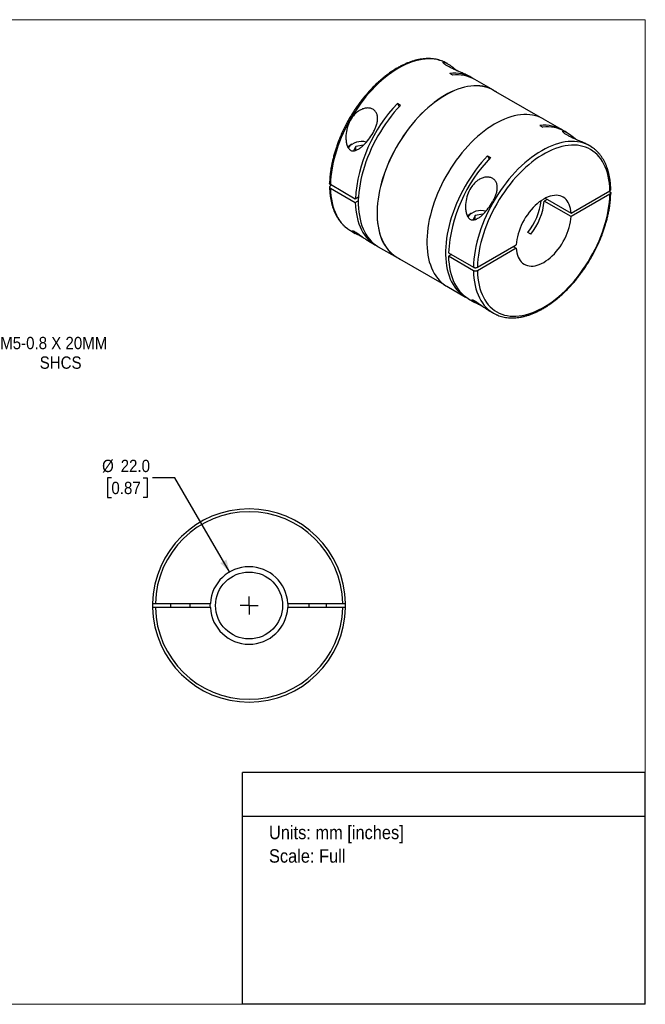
# Model space of a CAD drawing. Header units: millimetres. Extents: x 0 to 432, y 0 to 279.
# Tile 2 of 2: x 254 to 432, y 0 to 279. Entities that reach past the tile are written whole.
import ezdxf
from ezdxf.enums import TextEntityAlignment as Align

# ---------------------------------------------------------------- set-up
doc = ezdxf.new("R2010")
doc.units = ezdxf.units.MM
doc.linetypes.add('SLD-Solid', pattern=[0])
doc.layers.add('SLD-0', color=7, linetype='SLD-Solid', lineweight=25)
doc.layers.add('TEXT', color=140, linetype='SLD-Solid', lineweight=25)
doc.styles.add('SLDTEXTSTYLE0', font='GOTHIC.TTF', dxfattribs={"width": 0.913})
doc.dimstyles.new('SLDDIMSTYLE0', dxfattribs={"dimtxt": 3.5, "dimasz": 3.5, "dimexe": 0, "dimexo": 0.0625, "dimgap": 0.875, "dimtad": 0, "dimtih": 1, "dimtoh": 1, "dimdec": 1, "dimrnd": 1e-09, "dimzin": 4, "dimdsep": 46, "dimtxsty": 'SLDTEXTSTYLE0', "dimsah": 1, "dimcen": 0, "dimadec": 0, "dimazin": 1, "dimtfac": 1, "dimtdec": 1, "dimtofl": 0, "dimtmove": 0, "dimatfit": 3, "dimfxl": 0, "dimfrac": 2, "dimtolj": 1, "dimtzin": 12, "dimarcsym": 0})
doc.dimstyles.new('SLDDIMSTYLE4', dxfattribs={"dimtxt": 3.5, "dimasz": 3.5, "dimexe": 0, "dimexo": 0.0625, "dimgap": 0.875, "dimtad": 0, "dimtih": 1, "dimtoh": 1, "dimdec": 1, "dimrnd": 1e-09, "dimzin": 12, "dimdsep": 46, "dimtxsty": 'SLDTEXTSTYLE0', "dimsah": 1, "dimcen": 0, "dimadec": 0, "dimazin": 3, "dimtfac": 1, "dimtdec": 1, "dimtofl": 0, "dimtmove": 0, "dimatfit": 3, "dimfxl": 0, "dimfrac": 2, "dimtolj": 1, "dimtzin": 12, "dimarcsym": 0})

# ---------------------------------------------------------------- blocks, each defined once
blk = doc.blocks.new('SW_NOTE_0')
at = {"layer": 'TEXT', "color": 0, "insert": (0, 4.87), "char_height": 3.81, "attachment_point": 1, "style": 'SLDTEXTSTYLE0'}
blk.add_mtext('Units: mm [inches]', dxfattribs=at)
blk = doc.blocks.new('SW_NOTE_0_1')
at = {"layer": 'TEXT', "color": 0, "insert": (0, 4.87), "char_height": 3.81, "attachment_point": 1, "style": 'SLDTEXTSTYLE0'}
blk.add_mtext('Scale: Full', dxfattribs=at)
blk = doc.blocks.new('Block1')
at = {"layer": 'TEXT'}
for p, q in [((431.8, 65.76), (317.5, 65.76)), ((317.5, 0), (317.5, 65.76)), ((431.8, 0), (431.8, 65.76)), ((317.5, 53.39), (431.8, 53.39)), ((431.8, 0), (317.5, 0))]:
    blk.add_line(p, q, dxfattribs=at)
at = {"layer": 'TEXT', "color": 140}
for name, p in [('SW_NOTE_0', (324.99, 45.8)), ('SW_NOTE_0_1', (324.99, 39.13))]:
    blk.add_blockref(name, p, dxfattribs=at)
at = {"layer": 'TEXT', "color": 140, "style": 'SLDTEXTSTYLE0', "width": 0.913, "flags": 2}
for tag, height, p in [('AUTOATTR0', 4.23, (355.59, 56.71)), ('AUTOATTR1_0', 4.76, (333.82, 29.88)), ('AUTOATTR1_1', 4.76, (326.05, 23.73)), ('AUTOATTR1_2', 4.76, (337.78, 17.57))]:
    blk.add_attdef(tag, text='', height=height, dxfattribs=at).set_placement(p, align=Align.BOTTOM_LEFT)
blk = doc.blocks.new('Block2')
at = {"color": 7, "linetype": 'SLD-Solid', "lineweight": 18}
for p, q in [((0, 279.4), (431.8, 279.4)), ((0, 279.4), (0, 0)), ((431.8, 279.4), (431.8, 0)), ((0, 0), (431.8, 0))]:
    blk.add_line(p, q, dxfattribs=at)
blk = doc.blocks.new('_D_4')
at = {"layer": 'SLD-0'}
for p, q in [((280.27, 149.35), (279.21, 149.35)), ((279.21, 149.35), (279.21, 143.79)), ((289.32, 149.35), (290.39, 149.35)), ((290.39, 149.35), (290.39, 143.79)), ((298.31, 149.35), (291.96, 149.35)), ((313.81, 122.68), (298.31, 149.35)), ((279.21, 143.79), (280.27, 143.79)), ((290.39, 143.79), (289.32, 143.79))]:
    blk.add_line(p, q, dxfattribs=at)
blk.add_solid([(313.81, 122.68), (312.92, 126.21), (311.19, 125.21)], dxfattribs=at)
at = {"layer": 'SLD-0', "char_height": 3.5, "attachment_point": 1, "style": 'SLDTEXTSTYLE0'}
for s, insert in [('%%c', (277.63, 154.53)), ('22.0', (282.91, 154.53)), ('0.87', (280.27, 148.27))]:
    blk.add_mtext(s, dxfattribs=dict(at, insert=insert))
blk = doc.blocks.new('SW_CENTERMARKSYMBOL_1')
at = {"layer": 'SLD-0', "color": 0}
for q in [(-2.54, 0), (0, 2.54), (0, -2.54), (2.54, 0)]:
    blk.add_line((0, 0), q, dxfattribs=at)
blk = doc.blocks.new('_D_7')
at = {"layer": 'SLD-0'}
for p, q in [((224.03, 202.47), (241.56, 184.93)), ((241.56, 184.93), (247.12, 184.93))]:
    blk.add_line(p, q, dxfattribs=at)
blk.add_solid([(224.03, 202.47), (225.79, 199.28), (227.21, 200.7)], dxfattribs=at)
at = {"layer": 'SLD-0', "char_height": 3.5, "attachment_point": 1, "style": 'SLDTEXTSTYLE0'}
for s, insert in [('M5-0.8 X 20MM', (248.71, 189.4)), ('SHCS', (259.93, 183.84))]:
    blk.add_mtext(s, dxfattribs=dict(at, insert=insert))

msp = doc.modelspace()

# ---------------------------------------------------------------- linework, layer by layer
for p, q in [((375.65, 266.93), (375.5, 267.01)), ((377.15, 263.66), (376.3, 264.15)), ((382.57, 262.93), (382, 263.26)), ((388.72, 259.38), (383.42, 262.44)), ((402.01, 251.65), (388.7, 259.33)), ((362.3, 255.09), (361.45, 255.58)), ((361.45, 255.58), (361.91, 254.67)), ((401.89, 249.37), (402.74, 248.88)), ((408.17, 248.15), (402.87, 251.21)), ((409.59, 247.33), (409.02, 247.66)), ((348.47, 244.08), (348.33, 244)), ((349.6, 243.43), (349.02, 242.17)), ((351.78, 243.77), (349.6, 243.43)), ((349.6, 242.29), (349.6, 243.43)), ((416.09, 243.58), (415.94, 243.66)), ((387.05, 240.8), (387.89, 240.31)), ((387.05, 240.8), (387.5, 239.89)), ((349.5, 228.51), (342.43, 232.59)), ((342.71, 232.43), (342.43, 232.26)), ((342.43, 231.61), (349.5, 227.53)), ((410.72, 224.5), (421.76, 230.87)), ((421.76, 229.89), (410.72, 223.52)), ((421.48, 230.71), (421.76, 230.54)), ((350.39, 229.02), (349.5, 228.51)), ((349.5, 227.53), (350.35, 228.02)), ((403.93, 228.42), (403.09, 227.93)), ((410.72, 223.52), (403.09, 227.93)), ((403.38, 228.74), (410.72, 224.5)), ((382.41, 224.49), (382.27, 224.4)), ((383.54, 223.83), (382.96, 222.58)), ((385.73, 224.17), (383.54, 223.83)), ((383.54, 222.7), (383.54, 223.83)), ((348.1, 219.55), (349.49, 218.75)), ((399.31, 218.53), (398.46, 219.02)), ((353.36, 216.52), (355.17, 215.47)), ((384.15, 209.16), (395.19, 215.53)), ((356.02, 214.98), (361.33, 211.92)), ((375.95, 213.24), (383.02, 209.16)), ((376.8, 212.75), (375.95, 212.26)), ((395.19, 214.55), (384.15, 208.18)), ((394.34, 215.04), (395.19, 214.55)), ((361.35, 211.96), (374.67, 204.28)), ((383.02, 208.18), (375.95, 212.26)), ((375.47, 203.75), (380.77, 200.69)), ((381.62, 200.2), (383.43, 199.16)), ((387.3, 196.92), (388.69, 196.12)), ((291.95, 113.77), (291.95, 112.57)), ((292.75, 113.77), (308.36, 113.77)), ((308.36, 112.57), (292.75, 112.57)), ((297.09, 113.77), (297.09, 112.57)), ((302.59, 112.57), (302.59, 113.77)), ((330.32, 113.77), (345.93, 113.77)), ((345.93, 112.57), (330.32, 112.57)), ((336.34, 113.77), (336.34, 112.57)), ((341.34, 112.57), (341.34, 113.77)), ((346.73, 112.57), (346.73, 113.77)), ((302.59, 91.48), (302.59, 91.49))]:
    msp.add_line(p, q)
at = {"flags": 128}
for points in [[(374.7, 267.42), (374.28, 267.6), (373.52, 267.86), (372.73, 268.06), (371.92, 268.2), (371.08, 268.28), (370.22, 268.29), (369.34, 268.24), (368.44, 268.13), (367.52, 267.96), (366.59, 267.73), (365.65, 267.43), (364.69, 267.07), (363.73, 266.66), (362.77, 266.19), (361.8, 265.66), (360.83, 265.07), (359.87, 264.43), (358.91, 263.73), (357.96, 262.99), (357.01, 262.2), (356.08, 261.35), (355.16, 260.47), (354.26, 259.54), (353.38, 258.57), (352.52, 257.56), (351.68, 256.52), (350.87, 255.44), (350.08, 254.33), (349.33, 253.2), (348.6, 252.04), (347.91, 250.86), (347.25, 249.66), (346.63, 248.44), (346.05, 247.21), (345.51, 245.98), (345, 244.73), (344.54, 243.48), (344.12, 242.23), (343.75, 240.99), (343.42, 239.74), (343.14, 238.51), (342.9, 237.29), (342.71, 236.09), (342.57, 234.9), (342.48, 233.73), (342.43, 232.59)], [(375.5, 267.01), (375, 267.28), (374.7, 267.42)], [(389.53, 258.86), (389.3, 259.01), (388.64, 259.43), (387.94, 259.78), (387.21, 260.08), (386.45, 260.31), (385.66, 260.49), (384.85, 260.6), (384.01, 260.66), (383.15, 260.65), (382.27, 260.58), (381.38, 260.45), (380.46, 260.26), (379.54, 260.01), (378.6, 259.7), (377.65, 259.33), (376.7, 258.9), (375.74, 258.42), (374.78, 257.88), (373.83, 257.29), (372.87, 256.64), (371.92, 255.94), (370.98, 255.19), (370.05, 254.4), (369.13, 253.56), (368.22, 252.67), (367.33, 251.74), (366.46, 250.78), (365.62, 249.77), (364.79, 248.74), (363.99, 247.67), (363.21, 246.57), (362.47, 245.44), (361.75, 244.29), (361.07, 243.12), (360.42, 241.93), (359.81, 240.72), (359.24, 239.51), (358.7, 238.28), (358.21, 237.05), (357.75, 235.81), (357.34, 234.57), (356.97, 233.34), (356.64, 232.11), (356.36, 230.89), (356.13, 229.68), (355.94, 228.49), (355.8, 227.31), (355.7, 226.15), (355.66, 225.02), (355.66, 223.91), (355.7, 222.84), (355.8, 221.79), (355.94, 220.78), (356.13, 219.8), (356.36, 218.86), (356.64, 217.97), (356.97, 217.11), (357.34, 216.3), (357.75, 215.54), (358.21, 214.83), (358.7, 214.17), (359.24, 213.56), (359.81, 213.01), (360.42, 212.51), (361.07, 212.07), (361.75, 211.69), (362.18, 211.48)], [(388.7, 259.33), (388.61, 259.38), (387.92, 259.74), (387.19, 260.03), (386.43, 260.27), (385.64, 260.44), (384.83, 260.56), (384, 260.61), (383.14, 260.6), (382.26, 260.54), (381.36, 260.41), (380.45, 260.22), (379.53, 259.97), (378.59, 259.66), (377.65, 259.29), (376.7, 258.86), (375.74, 258.38), (374.79, 257.84), (373.83, 257.25), (372.88, 256.6), (371.93, 255.91), (370.99, 255.16), (370.06, 254.36), (369.14, 253.52), (368.24, 252.64), (367.35, 251.71), (366.48, 250.75), (365.63, 249.75), (364.81, 248.71), (364.01, 247.64), (363.24, 246.55), (362.49, 245.42), (361.78, 244.27), (361.1, 243.1), (360.45, 241.92), (359.84, 240.71), (359.27, 239.5), (358.73, 238.27), (358.24, 237.04), (357.78, 235.81), (357.37, 234.57), (357, 233.34), (356.68, 232.11), (356.4, 230.9), (356.16, 229.69), (355.97, 228.5), (355.83, 227.32), (355.74, 226.17), (355.69, 225.04), (355.69, 223.94), (355.74, 222.86), (355.83, 221.81), (355.97, 220.8), (356.16, 219.83), (356.4, 218.89), (356.68, 218), (357, 217.15), (357.37, 216.34), (357.78, 215.58), (358.24, 214.87), (358.73, 214.21), (359.27, 213.6), (359.84, 213.05), (360.45, 212.55), (361.1, 212.11), (361.35, 211.96)], [(362.3, 255.09), (361.41, 254.12), (360.54, 253.12), (359.7, 252.07), (358.88, 251), (358.09, 249.89), (357.33, 248.76), (356.6, 247.6), (355.9, 246.41), (355.24, 245.21), (354.61, 243.99), (354.02, 242.76), (353.48, 241.52), (352.97, 240.27), (352.5, 239.02), (352.08, 237.77), (351.7, 236.52), (351.37, 235.27), (351.08, 234.04), (350.84, 232.81), (350.64, 231.6), (350.5, 230.41), (350.4, 229.24), (350.35, 228.09), (350.35, 226.97), (350.4, 225.88), (350.5, 224.82), (350.64, 223.79), (350.84, 222.81), (351.08, 221.86), (351.37, 220.95), (351.7, 220.09), (352.08, 219.28), (352.5, 218.52), (352.97, 217.8), (353.48, 217.14), (354.02, 216.53), (354.61, 215.98), (355.24, 215.49), (355.9, 215.05), (356.02, 214.98)], [(402.87, 251.21), (402.78, 251.26), (402.08, 251.62), (401.35, 251.91), (400.59, 252.15), (399.81, 252.32), (398.99, 252.44), (398.15, 252.49), (397.29, 252.49), (396.41, 252.42), (395.52, 252.29), (394.6, 252.1), (393.68, 251.85), (392.74, 251.54), (391.79, 251.17), (390.84, 250.74), (389.89, 250.26), (388.93, 249.72), (387.97, 249.12), (387.01, 248.48), (386.06, 247.78), (385.12, 247.03), (384.19, 246.23), (383.27, 245.39), (382.37, 244.51), (381.48, 243.58), (380.61, 242.61), (379.76, 241.61), (378.93, 240.57), (378.13, 239.5), (377.36, 238.4), (376.61, 237.28), (375.9, 236.13), (375.21, 234.95), (374.57, 233.76), (373.96, 232.56), (373.38, 231.34), (372.84, 230.11), (372.35, 228.88), (371.89, 227.64), (371.48, 226.41), (371.11, 225.17), (370.79, 223.94), (370.5, 222.72), (370.27, 221.52), (370.08, 220.32), (369.94, 219.15), (369.85, 217.99), (369.8, 216.86), (369.8, 215.75), (369.85, 214.67), (369.94, 213.62), (370.08, 212.61), (370.27, 211.64), (370.5, 210.7), (370.79, 209.8), (371.11, 208.95), (371.48, 208.14), (371.89, 207.38), (372.35, 206.67), (372.84, 206.01), (373.38, 205.4), (373.96, 204.85), (374.57, 204.35), (375.21, 203.91), (375.47, 203.75)], [(415.29, 243.99), (414.86, 244.17), (414.11, 244.43), (413.32, 244.63), (412.51, 244.77), (411.67, 244.85), (410.81, 244.86), (409.93, 244.81), (409.03, 244.7), (408.11, 244.53), (407.18, 244.29), (406.24, 244), (405.28, 243.64), (404.32, 243.23), (403.36, 242.75), (402.39, 242.22), (401.42, 241.64), (400.46, 241), (399.5, 240.3), (398.54, 239.56), (397.6, 238.76), (396.67, 237.92), (395.75, 237.04), (394.85, 236.11), (393.97, 235.14), (393.11, 234.13), (392.27, 233.09), (391.46, 232.01), (390.67, 230.9), (389.92, 229.77), (389.19, 228.61), (388.5, 227.43), (387.84, 226.23), (387.22, 225.01), (386.64, 223.78), (386.09, 222.55), (385.59, 221.3), (385.13, 220.05), (384.71, 218.8), (384.34, 217.55), (384.01, 216.31), (383.73, 215.08), (383.49, 213.86), (383.3, 212.66), (383.16, 211.47), (383.06, 210.3), (383.02, 209.16)], [(421.76, 230.87), (421.71, 231.94), (421.62, 232.99), (421.48, 234), (421.29, 234.97), (421.05, 235.9), (420.77, 236.79), (420.44, 237.63), (420.06, 238.43), (419.64, 239.18), (419.18, 239.88), (418.68, 240.52), (418.13, 241.11), (417.55, 241.65), (416.93, 242.13), (416.27, 242.55), (415.58, 242.91), (414.86, 243.21), (414.11, 243.45), (413.32, 243.63), (412.51, 243.75), (411.68, 243.8), (410.82, 243.79), (409.94, 243.72), (409.05, 243.59), (408.14, 243.4), (407.21, 243.14), (406.28, 242.82), (405.34, 242.44), (404.39, 242.01), (403.43, 241.51), (402.48, 240.96), (401.52, 240.36), (400.57, 239.7), (399.63, 238.98), (398.7, 238.22), (397.77, 237.41), (396.86, 236.55), (395.97, 235.65), (395.09, 234.71), (394.23, 233.73), (393.4, 232.71), (392.59, 231.66), (391.81, 230.58), (391.05, 229.47), (390.33, 228.33), (389.64, 227.17), (388.98, 225.99), (388.36, 224.8), (387.78, 223.59), (387.23, 222.37), (386.73, 221.14), (386.27, 219.91), (385.85, 218.68), (385.47, 217.45), (385.14, 216.22), (384.86, 215), (384.62, 213.8), (384.43, 212.61), (384.29, 211.44), (384.2, 210.29), (384.15, 209.16)], [(387.05, 240.8), (386.16, 239.84), (385.29, 238.83), (384.45, 237.79), (383.63, 236.71), (382.84, 235.6), (382.08, 234.47), (381.35, 233.31), (380.65, 232.13), (379.99, 230.93), (379.36, 229.71), (378.77, 228.48), (378.22, 227.24), (377.72, 225.99), (377.25, 224.73), (376.83, 223.48), (376.45, 222.23), (376.11, 220.99), (375.83, 219.75), (375.59, 218.52), (375.39, 217.31), (375.25, 216.12), (375.15, 214.95), (375.1, 213.8), (375.1, 212.68), (375.15, 211.59), (375.25, 210.53), (375.39, 209.51), (375.59, 208.52), (375.83, 207.57), (376.11, 206.67), (376.45, 205.81), (376.83, 204.99), (377.25, 204.23), (377.72, 203.51), (378.22, 202.85), (378.77, 202.25), (379.36, 201.69), (379.99, 201.2), (380.65, 200.76), (381.2, 200.46)], [(342.43, 231.61), (342.48, 230.52), (342.57, 229.46), (342.71, 228.44), (342.9, 227.45), (343.14, 226.5), (343.42, 225.6), (343.75, 224.74), (344.12, 223.92), (344.54, 223.15), (345, 222.44), (345.51, 221.77), (346.05, 221.16), (346.63, 220.61), (347.25, 220.11), (347.34, 220.05)], [(384.15, 208.18), (384.2, 207.1), (384.29, 206.06), (384.43, 205.05), (384.62, 204.08), (384.86, 203.15), (385.14, 202.26), (385.47, 201.42), (385.85, 200.62), (386.27, 199.87), (386.73, 199.17), (387.23, 198.53), (387.78, 197.94), (388.36, 197.4), (388.98, 196.92), (389.64, 196.5), (390.33, 196.14), (391.05, 195.84), (391.81, 195.6), (392.59, 195.42), (393.4, 195.3), (394.23, 195.25), (395.09, 195.25), (395.97, 195.32), (396.86, 195.46), (397.77, 195.65), (398.7, 195.91), (399.63, 196.23), (400.57, 196.6), (401.52, 197.04), (402.48, 197.54), (403.43, 198.09), (404.39, 198.69), (405.34, 199.35), (406.28, 200.07), (407.21, 200.83), (408.14, 201.64), (409.05, 202.49), (409.94, 203.39), (410.82, 204.34), (411.68, 205.32), (412.51, 206.33), (413.32, 207.39), (414.11, 208.47), (414.86, 209.58), (415.58, 210.72), (416.27, 211.88), (416.93, 213.06), (417.55, 214.25), (418.13, 215.46), (418.68, 216.68), (419.18, 217.91), (419.64, 219.14), (420.06, 220.37), (420.44, 221.6), (420.77, 222.83), (421.05, 224.04), (421.29, 225.25), (421.48, 226.44), (421.62, 227.61), (421.71, 228.76), (421.76, 229.89)], [(410.72, 224.5), (410.66, 225.18), (410.56, 225.82), (410.4, 226.42), (410.2, 226.98), (409.95, 227.5), (409.65, 227.96), (409.32, 228.37), (408.94, 228.72), (408.52, 229.01), (408.07, 229.24), (407.59, 229.41), (407.08, 229.52), (406.54, 229.56), (405.98, 229.55), (405.4, 229.46), (404.8, 229.31), (404.19, 229.11), (403.58, 228.84), (402.96, 228.51), (402.34, 228.12), (401.72, 227.68), (401.11, 227.19), (400.51, 226.64), (399.93, 226.06), (399.37, 225.43), (398.83, 224.76), (398.32, 224.06), (397.84, 223.33), (397.39, 222.58), (396.97, 221.81), (396.59, 221.02), (396.26, 220.22), (395.96, 219.42), (395.71, 218.62), (395.51, 217.83), (395.35, 217.05), (395.25, 216.28), (395.19, 215.53)], [(349.5, 227.53), (349.55, 226.43), (349.64, 225.37), (349.79, 224.34), (349.98, 223.35), (350.22, 222.39), (350.5, 221.49), (350.83, 220.62), (351.21, 219.8), (351.64, 219.03), (352.1, 218.32), (352.61, 217.65), (353.16, 217.04), (353.75, 216.49), (354.38, 215.99), (355.04, 215.55), (355.6, 215.24)], [(395.19, 214.55), (395.25, 213.87), (395.35, 213.23), (395.51, 212.62), (395.71, 212.06), (395.96, 211.55), (396.26, 211.09), (396.59, 210.68), (396.97, 210.33), (397.39, 210.04), (397.84, 209.81), (398.32, 209.64), (398.83, 209.53), (399.37, 209.48), (399.93, 209.5), (400.51, 209.59), (401.11, 209.73), (401.72, 209.94), (402.34, 210.21), (402.96, 210.54), (403.58, 210.93), (404.19, 211.37), (404.8, 211.86), (405.4, 212.41), (405.98, 212.99), (406.54, 213.62), (407.08, 214.29), (407.59, 214.99), (408.07, 215.72), (408.52, 216.47), (408.94, 217.24), (409.32, 218.03), (409.65, 218.82), (409.95, 219.62), (410.2, 220.42), (410.4, 221.22), (410.56, 222), (410.66, 222.77), (410.72, 223.52)], [(347.34, 220.05), (347.91, 219.67), (348.1, 219.55)], [(375.95, 212.26), (375.99, 211.16), (376.09, 210.1), (376.23, 209.07), (376.42, 208.08), (376.66, 207.13), (376.95, 206.22), (377.28, 205.35), (377.66, 204.54), (378.08, 203.77), (378.55, 203.05), (379.06, 202.38), (379.6, 201.77), (380.19, 201.22), (380.82, 200.72), (381.48, 200.28), (381.62, 200.2)], [(383.02, 208.18), (383.06, 207.09), (383.16, 206.03), (383.3, 205.01), (383.49, 204.02), (383.73, 203.07), (384.01, 202.17), (384.34, 201.3), (384.71, 200.49), (385.13, 199.72), (385.59, 199.01), (386.09, 198.34), (386.64, 197.73), (387.22, 197.18), (387.84, 196.68), (387.93, 196.61)], [(308.36, 112.57), (308.34, 113.17), (308.36, 113.77)], [(330.32, 113.77), (330.34, 113.17), (330.32, 112.57)]]:
    msp.add_lwpolyline(points, dxfattribs=at)
msp.add_circle((319.34, 113.17), 9.5)
for centre, radius, start, end in [((377.56, 254), 10.23, 57.975, 97.1202), ((378.4, 253.39), 10.35, 60.9947, 96.9725), ((392.25, 225.82), 42.83, 135.9792, 176.3996), ((403.16, 239.22), 10.23, 57.9782, 97.1171), ((404, 238.61), 10.35, 60.9916, 96.9756), ((349.67, 241.52), 2.81, 118.361, 143.6722), ((351.24, 239.89), 4.95, 73.8055, 139.9151), ((411.51, 235.65), 9.15, 54.3014, 65.6159), ((418.69, 210.55), 42.83, 135.9792, 176.3996), ((384.95, 229.93), 17.37, 321.0908, 353.7487), ((385.98, 229.34), 17.16, 320.9646, 355.2764), ((383.61, 221.93), 2.81, 118.361, 143.6722), ((385.18, 220.29), 4.95, 73.8055, 139.9151), ((393.27, 204.05), 9.15, 234.3014, 245.6159), ((319.34, 113.17), 27.4, 1.2548, 178.7452), ((319.34, 113.17), 26.6, 1.2925, 178.7075), ((319.34, 113.17), 11, 3.1268, 176.8732), ((319.34, 113.17), 27.4, 181.2548, 358.7452), ((319.34, 113.17), 26.6, 181.2925, 358.7075), ((319.34, 113.17), 11, 183.1268, 356.8732)]:
    msp.add_arc(centre, radius, start, end)
for points, knots in [([(374.65, 267.44), (374.53, 267.49), (374.18, 267.66), (373.57, 267.87), (372.82, 268.08), (372.05, 268.23), (371.26, 268.33), (370.44, 268.37), (369.6, 268.36), (368.75, 268.29), (367.88, 268.17), (367, 267.99), (366.1, 267.75), (365.2, 267.46), (364.29, 267.12), (363.37, 266.73), (362.46, 266.28), (361.54, 265.78), (360.62, 265.23), (359.7, 264.64), (358.79, 263.99), (357.89, 263.3), (357, 262.57), (356.11, 261.8), (355.24, 260.98), (354.39, 260.13), (353.55, 259.24), (352.73, 258.32), (351.93, 257.36), (351.15, 256.37), (350.39, 255.36), (349.66, 254.32), (348.95, 253.25), (348.28, 252.16), (347.63, 251.06), (347.01, 249.94), (346.43, 248.8), (345.87, 247.65), (345.36, 246.49), (344.88, 245.32), (344.43, 244.15), (344.02, 242.98), (343.66, 241.81), (343.33, 240.64), (343.04, 239.47), (342.79, 238.32), (342.59, 237.17), (342.42, 236.04), (342.3, 234.92), (342.22, 233.88), (342.21, 233.22), (342.2, 232.92)], [0, 0, 0, 0, 0.010478, 0.030656, 0.050865, 0.071122, 0.09144, 0.111828, 0.132287, 0.152816, 0.173409, 0.194056, 0.214749, 0.235479, 0.256234, 0.277008, 0.297794, 0.318586, 0.339379, 0.36017, 0.380956, 0.401737, 0.422511, 0.443279, 0.464039, 0.484793, 0.505541, 0.526283, 0.54702, 0.567752, 0.588481, 0.609207, 0.62993, 0.650652, 0.671373, 0.692095, 0.712817, 0.73354, 0.754266, 0.774994, 0.795727, 0.816464, 0.837206, 0.857954, 0.87871, 0.899472, 0.920242, 0.941021, 0.961807, 0.982602, 1, 1, 1, 1]), ([(375.73, 266.21), (375.61, 266.28), (375.35, 266.43), (375.05, 266.64), (374.79, 266.83), (374.61, 267), (374.48, 267.14), (374.42, 267.25), (374.41, 267.32), (374.46, 267.38), (374.57, 267.39), (374.77, 267.34), (375.03, 267.25), (375.34, 267.1), (375.68, 266.91), (376.13, 266.64), (376.68, 266.26), (377.27, 265.82), (377.81, 265.39), (378.16, 265.11), (378.34, 264.95), (378.36, 264.93)], [0, 0, 0, 0, 0.043697, 0.087594, 0.131194, 0.175374, 0.218863, 0.263242, 0.306635, 0.351123, 0.40755, 0.465672, 0.526275, 0.58288, 0.640994, 0.701044, 0.787186, 0.875063, 0.93422, 0.992181, 1, 1, 1, 1]), ([(382, 263.26), (381.89, 263.32), (381.65, 263.46), (381.21, 263.68), (380.7, 263.92), (380.15, 264.17), (379.6, 264.4), (379.08, 264.63), (378.59, 264.84), (378.08, 265.06), (377.58, 265.28), (377.08, 265.51), (376.6, 265.75), (376.14, 265.98), (375.87, 266.13), (375.73, 266.21)], [0, 0, 0, 0, 0.081745, 0.170875, 0.266372, 0.357967, 0.446898, 0.516854, 0.585107, 0.654991, 0.723487, 0.792803, 0.861223, 0.930769, 1, 1, 1, 1]), ([(354.52, 247.28), (354.15, 246.65), (353.33, 245.43), (352.16, 244.09), (351.16, 243.18), (350.36, 242.62), (349.67, 242.28), (349.09, 242.16), (348.65, 242.16), (348.23, 242.29), (347.86, 242.56), (347.54, 242.93), (347.21, 243.53), (346.95, 244.39), (346.78, 245.83), (346.91, 247.66), (347.5, 249.79), (348.38, 251.44), (349.32, 252.57), (350.14, 253.31), (351.05, 253.88), (352.05, 254.26), (353.07, 254.39), (354.03, 254.24), (354.84, 253.81), (355.44, 253.14), (355.78, 252.29), (355.87, 251.33), (355.75, 250.31), (355.47, 249.29), (355.05, 248.27), (354.71, 247.61), (354.52, 247.28)], [0, 0, 0, 0, 0.0621201, 0.1243969, 0.1567742, 0.1866249, 0.2180539, 0.2343829, 0.2494134, 0.2652237, 0.2808461, 0.2959594, 0.3122744, 0.3435933, 0.3749427, 0.4371298, 0.4994158, 0.5617679, 0.5938316, 0.6242575, 0.6555267, 0.6867747, 0.7180664, 0.7493234, 0.7805637, 0.8118651, 0.8432226, 0.8746176, 0.9050727, 0.9372025, 0.9678316, 1, 1, 1, 1]), ([(409.67, 246.62), (409.55, 246.69), (409.3, 246.84), (408.99, 247.05), (408.73, 247.24), (408.55, 247.4), (408.42, 247.54), (408.36, 247.65), (408.35, 247.73), (408.4, 247.78), (408.51, 247.79), (408.71, 247.75), (408.97, 247.65), (409.28, 247.51), (409.62, 247.32), (410.07, 247.04), (410.62, 246.67), (411.21, 246.23), (411.76, 245.79), (412.1, 245.52), (412.28, 245.36), (412.31, 245.34)], [0, 0, 0, 0, 0.043697, 0.087594, 0.131194, 0.175374, 0.218863, 0.263242, 0.306635, 0.351123, 0.40755, 0.465672, 0.526275, 0.58288, 0.640994, 0.701044, 0.787186, 0.875063, 0.93422, 0.992181, 1, 1, 1, 1]), ([(415.94, 243.66), (415.83, 243.73), (415.59, 243.86), (415.15, 244.09), (414.65, 244.32), (414.09, 244.57), (413.54, 244.81), (413.02, 245.03), (412.53, 245.24), (412.03, 245.46), (411.52, 245.69), (411.02, 245.92), (410.54, 246.15), (410.08, 246.39), (409.81, 246.54), (409.67, 246.62)], [0, 0, 0, 0, 0.081745, 0.170875, 0.266372, 0.357967, 0.446898, 0.516854, 0.585107, 0.654991, 0.723487, 0.792803, 0.861223, 0.930769, 1, 1, 1, 1]), ([(421.99, 231.2), (421.99, 231.25), (421.99, 231.64), (421.95, 232.38), (421.86, 233.39), (421.72, 234.37), (421.54, 235.32), (421.32, 236.23), (421.06, 237.11), (420.75, 237.95), (420.4, 238.75), (420.01, 239.51), (419.58, 240.22), (419.11, 240.89), (418.61, 241.51), (418.07, 242.08), (417.5, 242.6), (417.1, 242.91), (416.9, 243.06)], [0, 0, 0, 0, 0.008746, 0.075533, 0.142339, 0.209138, 0.275914, 0.342648, 0.409315, 0.475884, 0.542325, 0.608604, 0.674688, 0.740551, 0.806178, 0.871565, 0.936727, 1, 1, 1, 1]), ([(388.46, 227.69), (388.1, 227.05), (387.27, 225.84), (386.1, 224.49), (385.1, 223.59), (384.31, 223.02), (383.61, 222.69), (383.03, 222.56), (382.59, 222.57), (382.17, 222.7), (381.8, 222.96), (381.48, 223.34), (381.15, 223.94), (380.9, 224.8), (380.73, 226.23), (380.85, 228.07), (381.44, 230.2), (382.32, 231.84), (383.26, 232.98), (384.08, 233.71), (384.99, 234.29), (385.99, 234.66), (387.01, 234.79), (387.97, 234.64), (388.79, 234.21), (389.38, 233.54), (389.72, 232.69), (389.81, 231.74), (389.7, 230.72), (389.41, 229.7), (388.99, 228.67), (388.65, 228.02), (388.46, 227.69)], [0, 0, 0, 0, 0.06212, 0.124397, 0.156774, 0.186625, 0.218054, 0.234383, 0.249413, 0.265224, 0.280846, 0.295959, 0.312274, 0.343593, 0.374943, 0.43713, 0.499416, 0.561768, 0.593832, 0.624258, 0.655527, 0.686775, 0.718066, 0.749323, 0.780564, 0.811865, 0.843223, 0.874618, 0.905073, 0.937202, 0.967832, 1, 1, 1, 1]), ([(342.43, 232.59), (342.37, 232.64), (342.24, 232.73), (342.18, 232.86), (342.2, 232.92), (342.2, 232.92)], [0, 0, 0, 0, 0.492119, 0.983693, 1, 1, 1, 1]), ([(342.43, 232.26), (342.41, 232.25), (342.37, 232.22), (342.32, 232.18), (342.27, 232.14), (342.24, 232.09), (342.22, 232.04), (342.2, 231.99), (342.19, 231.92), (342.21, 231.85), (342.25, 231.76), (342.33, 231.68), (342.4, 231.63), (342.43, 231.61)], [0, 0, 0, 0, 0.0735081, 0.1448221, 0.2148373, 0.2844991, 0.3547673, 0.4265771, 0.5008057, 0.6231284, 0.7501891, 0.8753187, 1, 1, 1, 1]), ([(342.2, 231.93), (342.2, 231.89), (342.2, 231.49), (342.24, 230.75), (342.33, 229.75), (342.47, 228.77), (342.65, 227.82), (342.87, 226.9), (343.13, 226.02), (343.44, 225.18), (343.79, 224.38), (344.18, 223.62), (344.61, 222.91), (345.08, 222.24), (345.58, 221.62), (346.12, 221.05), (346.69, 220.53), (347.09, 220.22), (347.29, 220.08)], [0, 0, 0, 0, 0.00877, 0.075555, 0.142359, 0.209157, 0.275932, 0.342664, 0.409329, 0.475897, 0.542336, 0.608613, 0.674695, 0.740557, 0.806182, 0.871568, 0.936729, 1, 1, 1, 1]), ([(389.54, 195.69), (389.66, 195.64), (390.01, 195.48), (390.62, 195.26), (391.37, 195.05), (392.14, 194.9), (392.94, 194.8), (393.75, 194.76), (394.59, 194.77), (395.44, 194.84), (396.31, 194.97), (397.19, 195.15), (398.09, 195.38), (398.99, 195.67), (399.9, 196.01), (400.82, 196.41), (401.74, 196.85), (402.66, 197.35), (403.57, 197.9), (404.49, 198.5), (405.4, 199.14), (406.3, 199.83), (407.2, 200.56), (408.08, 201.33), (408.95, 202.15), (409.8, 203), (410.64, 203.89), (411.46, 204.81), (412.27, 205.77), (413.04, 206.76), (413.8, 207.77), (414.53, 208.82), (415.24, 209.88), (415.91, 210.97), (416.56, 212.07), (417.18, 213.2), (417.76, 214.33), (418.32, 215.48), (418.83, 216.64), (419.32, 217.81), (419.76, 218.98), (420.17, 220.15), (420.54, 221.33), (420.86, 222.5), (421.15, 223.66), (421.4, 224.82), (421.61, 225.96), (421.77, 227.09), (421.89, 228.21), (421.97, 229.25), (421.98, 229.91), (421.99, 230.21)], [0, 0, 0, 0, 0.0104782, 0.030656, 0.0508647, 0.0711217, 0.0914403, 0.111828, 0.1322874, 0.1528162, 0.1734087, 0.1940562, 0.2147494, 0.2354785, 0.2562342, 0.2770083, 0.2977941, 0.318586, 0.3393791, 0.3601699, 0.3809563, 0.4017371, 0.4225113, 0.4432787, 0.4640393, 0.4847933, 0.505541, 0.5262829, 0.5470198, 0.5677522, 0.5884808, 0.6092065, 0.6299299, 0.6506519, 0.6713731, 0.6920945, 0.7128165, 0.73354, 0.7542656, 0.7749943, 0.7957267, 0.8164637, 0.837206, 0.8579544, 0.8787095, 0.8994719, 0.9202421, 0.9410205, 0.9618072, 0.982602, 1, 1, 1, 1]), ([(421.76, 230.87), (421.8, 230.9), (421.88, 230.95), (421.96, 231.05), (421.99, 231.13), (421.99, 231.18), (421.99, 231.2)], [0, 0, 0, 0, 0.297787, 0.581061, 0.849814, 1, 1, 1, 1]), ([(421.76, 230.54), (421.78, 230.53), (421.82, 230.51), (421.87, 230.47), (421.91, 230.42), (421.95, 230.37), (421.97, 230.32), (421.99, 230.27), (422, 230.21), (421.99, 230.14), (421.95, 230.06), (421.88, 229.97), (421.8, 229.92), (421.76, 229.89)], [0, 0, 0, 0, 0.068723, 0.138384, 0.208985, 0.280524, 0.353002, 0.426421, 0.500779, 0.600882, 0.717466, 0.850513, 1, 1, 1, 1]), ([(351.66, 217.66), (351.63, 217.67), (351.51, 217.73), (351.29, 217.83), (350.92, 218.01), (350.49, 218.23), (350.02, 218.46), (349.62, 218.68), (349.28, 218.87), (349, 219.06), (348.79, 219.22), (348.64, 219.35), (348.58, 219.45), (348.59, 219.5), (348.63, 219.53), (348.72, 219.53), (348.84, 219.49), (348.98, 219.44), (349.16, 219.35), (349.32, 219.27), (349.39, 219.22)], [0, 0, 0, 0, 0.00918, 0.046932, 0.085754, 0.159993, 0.238067, 0.312755, 0.389906, 0.46575, 0.541976, 0.61951, 0.694233, 0.745782, 0.796954, 0.846903, 0.886269, 0.923397, 0.962276, 1, 1, 1, 1]), ([(349.39, 219.22), (349.47, 219.18), (349.64, 219.08), (349.9, 218.91), (350.18, 218.72), (350.54, 218.47), (350.99, 218.14), (351.49, 217.78), (351.96, 217.44), (352.4, 217.13), (352.8, 216.86), (353.13, 216.65), (353.3, 216.55), (353.36, 216.52)], [0, 0, 0, 0, 0.057549, 0.116767, 0.173301, 0.233259, 0.349145, 0.465447, 0.578972, 0.696789, 0.812875, 0.928415, 1, 1, 1, 1]), ([(383.02, 209.16), (383.04, 209.15), (383.09, 209.12), (383.16, 209.09), (383.25, 209.06), (383.35, 209.04), (383.46, 209.03), (383.57, 209.02), (383.69, 209.03), (383.81, 209.04), (383.93, 209.07), (384.05, 209.11), (384.12, 209.14), (384.15, 209.16)], [0, 0, 0, 0, 0.0714185, 0.1467361, 0.2259526, 0.3090679, 0.3960816, 0.4869933, 0.5818025, 0.6805085, 0.7831107, 0.8896081, 1, 1, 1, 1]), ([(384.15, 208.18), (384.13, 208.17), (384.09, 208.14), (384.01, 208.11), (383.94, 208.09), (383.86, 208.07), (383.78, 208.06), (383.7, 208.05), (383.62, 208.04), (383.55, 208.04), (383.48, 208.05), (383.4, 208.05), (383.34, 208.07), (383.27, 208.08), (383.21, 208.1), (383.16, 208.11), (383.11, 208.13), (383.06, 208.16), (383.03, 208.17), (383.02, 208.18)], [0, 0, 0, 0, 0.07189, 0.142147, 0.210771, 0.277762, 0.343119, 0.406843, 0.468934, 0.529391, 0.588215, 0.645405, 0.700962, 0.754885, 0.807174, 0.857831, 0.906854, 0.954243, 1, 1, 1, 1]), ([(385.6, 198.06), (385.57, 198.08), (385.45, 198.14), (385.24, 198.24), (384.87, 198.42), (384.43, 198.63), (383.96, 198.87), (383.56, 199.08), (383.22, 199.28), (382.94, 199.46), (382.73, 199.62), (382.59, 199.76), (382.53, 199.85), (382.53, 199.91), (382.57, 199.94), (382.66, 199.93), (382.78, 199.9), (382.92, 199.84), (383.11, 199.76), (383.26, 199.67), (383.33, 199.63)], [0, 0, 0, 0, 0.00918, 0.046932, 0.085754, 0.159993, 0.238067, 0.312755, 0.389906, 0.46575, 0.541976, 0.61951, 0.694233, 0.745782, 0.796954, 0.846903, 0.886269, 0.923397, 0.962276, 1, 1, 1, 1]), ([(383.33, 199.63), (383.41, 199.58), (383.58, 199.49), (383.84, 199.31), (384.12, 199.13), (384.48, 198.87), (384.93, 198.55), (385.43, 198.19), (385.9, 197.85), (386.34, 197.54), (386.74, 197.27), (387.07, 197.06), (387.24, 196.96), (387.3, 196.92)], [0, 0, 0, 0, 0.057549, 0.116767, 0.173301, 0.233259, 0.349145, 0.465447, 0.578972, 0.696789, 0.812875, 0.928415, 1, 1, 1, 1]), ([(291.95, 113.77), (291.95, 113.77), (291.95, 113.77), (291.97, 113.77), (291.99, 113.77), (292.04, 113.77), (292.1, 113.77), (292.17, 113.77), (292.26, 113.77), (292.36, 113.77), (292.48, 113.77), (292.61, 113.77), (292.7, 113.77), (292.75, 113.77)], [0, 0, 0, 0, 0.0714185, 0.1467361, 0.2259526, 0.3090679, 0.3960816, 0.4869933, 0.5818025, 0.6805085, 0.7831107, 0.8896081, 1, 1, 1, 1]), ([(292.75, 112.57), (292.72, 112.57), (292.66, 112.57), (292.57, 112.57), (292.49, 112.57), (292.41, 112.57), (292.34, 112.57), (292.27, 112.57), (292.21, 112.57), (292.16, 112.57), (292.11, 112.57), (292.07, 112.57), (292.03, 112.57), (292, 112.57), (291.98, 112.57), (291.97, 112.57), (291.95, 112.57), (291.95, 112.57), (291.95, 112.57), (291.95, 112.57)], [0, 0, 0, 0, 0.07189, 0.142147, 0.210771, 0.277762, 0.343119, 0.406843, 0.468934, 0.529391, 0.588215, 0.645405, 0.700962, 0.754885, 0.807174, 0.857831, 0.906854, 0.954243, 1, 1, 1, 1]), ([(345.93, 113.77), (345.96, 113.77), (346.02, 113.77), (346.11, 113.77), (346.19, 113.77), (346.27, 113.77), (346.34, 113.77), (346.41, 113.77), (346.47, 113.77), (346.52, 113.77), (346.57, 113.77), (346.61, 113.77), (346.65, 113.77), (346.68, 113.77), (346.7, 113.77), (346.71, 113.77), (346.73, 113.77), (346.73, 113.77), (346.73, 113.77), (346.73, 113.77)], [0, 0, 0, 0, 0.07189, 0.142147, 0.210771, 0.277762, 0.343119, 0.406843, 0.468934, 0.529391, 0.588215, 0.645405, 0.700962, 0.754885, 0.807174, 0.857831, 0.906854, 0.954243, 1, 1, 1, 1]), ([(346.73, 112.57), (346.73, 112.57), (346.73, 112.57), (346.72, 112.57), (346.69, 112.57), (346.66, 112.57), (346.61, 112.57), (346.56, 112.57), (346.49, 112.57), (346.4, 112.57), (346.27, 112.57), (346.11, 112.57), (346, 112.57), (345.93, 112.57)], [0, 0, 0, 0, 0.068723, 0.138384, 0.208985, 0.280524, 0.353002, 0.426421, 0.500779, 0.600882, 0.717466, 0.850513, 1, 1, 1, 1])]:
    msp.add_open_spline(points, degree=3, knots=knots)

# ---------------------------------------------------------------- block references
at = {"color": 7, "linetype": 'Continuous'}
for name in ['Block2', 'Block1']:
    msp.add_blockref(name, (0, 0), dxfattribs=at)
at = {"layer": 'SLD-0'}
msp.add_blockref('SW_CENTERMARKSYMBOL_1', (319.34, 113.17), dxfattribs=at)

# ---------------------------------------------------------------- dimensions: what is measured, and where the dimension line sits
dim = msp.add_diameter_dim_2p(p1=(218.02, 208.48), p2=(224.03, 202.47), text='M5-0.8 X 20MM\\PSHCS', dimstyle='SLDDIMSTYLE4', override={"dimpost": '<>'}, dxfattribs=at)
dim.commit()
dim.dimension.update_dxf_attribs({"geometry": '_D_7', "text_midpoint": (265.74, 184.93), "dimtype": 163})
dim = msp.add_diameter_dim_2p(p1=(324.87, 103.66), p2=(313.81, 122.68), dimstyle='SLDDIMSTYLE0', dxfattribs=at)
dim.commit()
dim.dimension.update_dxf_attribs({"geometry": '_D_4', "text_midpoint": (284.8, 149.35), "dimtype": 163})

doc.saveas('drawing.dxf')
